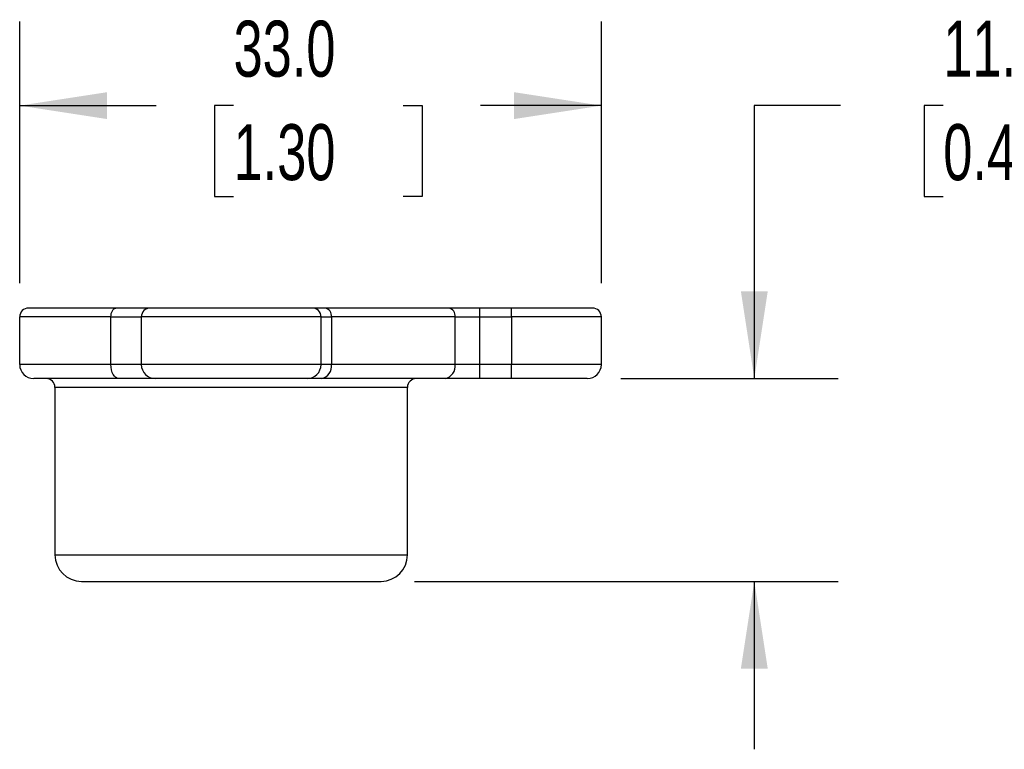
# Model space of a CAD drawing. Header units: millimetres. Extents: x 10 to 410, y 10 to 314.
# Tile 3 of 7: x 198 to 254, y 179 to 221. Entities that reach past the tile are written whole.
import ezdxf

# ---------------------------------------------------------------- set-up
doc = ezdxf.new("R2010")
doc.units = ezdxf.units.MM
doc.header["$LTSCALE"] = 1.5
doc.layers.add('DIMENSIONS', color=140, linetype='Continuous', lineweight=25)
doc.styles.add('SLDTEXTSTYLE0', font='TXT', dxfattribs={"width": 0.7})
doc.dimstyles.new('SLDDIMSTYLE1', dxfattribs={"dimtxt": 3.237012, "dimasz": 4.953, "dimexe": 0, "dimexo": 0.0625, "dimgap": 0.809253, "dimtad": 0, "dimtih": 1, "dimtoh": 1, "dimrnd": 1e-09, "dimzin": 12, "dimdsep": 46, "dimtxsty": 'SLDTEXTSTYLE0', "dimsah": 1, "dimcen": 0.09, "dimadec": 0, "dimazin": 3, "dimtfac": 1, "dimtmove": 0, "dimatfit": 0, "dimfxl": 0, "dimfrac": 2, "dimtolj": 1, "dimtzin": 12, "dimarcsym": 0})
doc.dimstyles.new('SLDDIMSTYLE3', dxfattribs={"dimtxt": 3.237012, "dimasz": 4.953, "dimexe": 0, "dimexo": 0.0625, "dimgap": 0.809253, "dimtad": 0, "dimtih": 1, "dimtoh": 1, "dimrnd": 1e-09, "dimzin": 4, "dimdsep": 46, "dimtxsty": 'SLDTEXTSTYLE0', "dimsah": 1, "dimcen": 0.09, "dimadec": 0, "dimazin": 1, "dimtfac": 1, "dimtofl": 0, "dimtmove": 0, "dimatfit": 3, "dimfxl": 0, "dimfrac": 2, "dimtolj": 1, "dimtzin": 12, "dimarcsym": 0})

# ---------------------------------------------------------------- blocks, each defined once
blk = doc.blocks.new('_D_17')
at = {"layer": 'DIMENSIONS'}
for p, q in [((198.168, 205.617), (198.168, 220.458)), ((231.168, 205.617), (231.168, 220.458)), ((198.168, 215.695), (205.914, 215.695)), ((210.3, 215.695), (209.213, 215.695)), ((209.213, 215.695), (209.213, 210.55)), ((219.919, 215.695), (221.006, 215.695)), ((221.006, 215.695), (221.006, 210.55)), ((231.168, 215.695), (224.305, 215.695)), ((209.213, 210.55), (210.3, 210.55)), ((221.006, 210.55), (219.919, 210.55))]:
    blk.add_line(p, q, dxfattribs=at)
for points in [[(198.168, 215.695), (203.121, 214.933), (203.121, 216.457)], [(231.168, 215.695), (226.215, 216.457), (226.215, 214.933)]]:
    blk.add_solid(points, dxfattribs=at)
at = {"layer": 'DIMENSIONS', "char_height": 3.175, "attachment_point": 1, "style": 'SLDTEXTSTYLE0'}
for s, insert in [('33.0', (210.3, 220.513)), ('1.30', (210.3, 214.643))]:
    blk.add_mtext(s, dxfattribs=dict(at, insert=insert))
blk = doc.blocks.new('_D_18')
at = {"layer": 'DIMENSIONS'}
for p, q in [((244.73, 215.695), (239.846, 215.695)), ((239.846, 215.695), (239.846, 200.212)), ((250.566, 215.695), (249.479, 215.695)), ((249.479, 215.695), (249.479, 210.55)), ((260.185, 215.695), (261.272, 215.695)), ((261.272, 215.695), (261.272, 210.55)), ((249.479, 210.55), (250.566, 210.55)), ((261.272, 210.55), (260.185, 210.55)), ((232.273, 200.212), (244.608, 200.212)), ((220.573, 188.712), (244.608, 188.712)), ((239.846, 188.712), (239.846, 179.187))]:
    blk.add_line(p, q, dxfattribs=at)
for points in [[(239.846, 200.212), (240.608, 205.165), (239.084, 205.165)], [(239.846, 188.712), (239.084, 183.759), (240.608, 183.759)]]:
    blk.add_solid(points, dxfattribs=at)
at = {"layer": 'DIMENSIONS', "char_height": 3.175, "attachment_point": 1, "style": 'SLDTEXTSTYLE0'}
for s, insert in [('11.5', (250.566, 220.513)), ('0.45', (250.566, 214.643))]:
    blk.add_mtext(s, dxfattribs=dict(at, insert=insert))

msp = doc.modelspace()

# ---------------------------------------------------------------- linework, layer by layer
for p, q in [((222.513, 204.212), (215.5, 204.212)), ((224.281, 203.712), (224.281, 204.212)), ((226.068, 204.212), (224.281, 204.212)), ((226.068, 203.712), (226.068, 204.212)), ((203.343, 203.712), (198.168, 203.712)), ((198.168, 201.012), (198.168, 203.712)), ((203.343, 203.712), (205.068, 203.712)), ((203.343, 201.012), (203.343, 203.712)), ((215.268, 203.712), (205.068, 203.712)), ((205.068, 203.712), (205.068, 201.012)), ((215.268, 201.012), (215.268, 203.712)), ((215.268, 203.712), (215.853, 203.712)), ((215.853, 203.712), (215.853, 201.012)), ((222.867, 203.712), (215.853, 203.712)), ((222.867, 201.012), (222.867, 203.712)), ((222.867, 203.712), (224.281, 203.712)), ((224.281, 201.012), (224.281, 203.712)), ((224.281, 203.712), (226.068, 203.712)), ((231.168, 203.712), (226.068, 203.712)), ((226.068, 203.712), (226.068, 201.012)), ((231.168, 201.012), (231.168, 203.712)), ((203.343, 201.012), (198.168, 201.012)), ((205.068, 201.012), (203.343, 201.012)), ((215.268, 201.012), (205.068, 201.012)), ((215.853, 201.012), (215.268, 201.012)), ((222.867, 201.012), (215.853, 201.012)), ((224.281, 201.012), (222.867, 201.012)), ((224.281, 200.212), (224.281, 201.012)), ((226.068, 201.012), (224.281, 201.012)), ((231.168, 201.012), (226.068, 201.012)), ((226.068, 200.212), (226.068, 201.012)), ((222.301, 200.212), (215.288, 200.212)), ((226.068, 200.212), (224.281, 200.212)), ((220.168, 199.712), (200.168, 199.712)), ((200.168, 199.712), (200.168, 190.212)), ((220.168, 190.212), (220.168, 199.712)), ((200.168, 190.212), (220.168, 190.212))]:
    msp.add_line(p, q)
at = {"flags": 128}
for points in [[(203.343, 203.712), (203.348, 203.809), (203.364, 203.903), (203.391, 203.989), (203.426, 204.065), (203.469, 204.127), (203.518, 204.174), (203.571, 204.202), (203.627, 204.212)], [(203.798, 200.212), (203.709, 200.227), (203.623, 200.273), (203.545, 200.347), (203.476, 200.446), (203.419, 200.567), (203.377, 200.706), (203.351, 200.856), (203.343, 201.012)]]:
    msp.add_lwpolyline(points, dxfattribs=at)
for centre, radius, start, end in [((198.668, 203.712), 0.5, 90, 180), ((205.568, 203.712), 0.5, 90, 180), ((214.768, 203.712), 0.5, 0, 90), ((215.411, 203.774), 0.446, 351.9505, 78.5782), ((222.425, 203.774), 0.446, 351.9505, 78.5782), ((230.668, 203.712), 0.5, 0, 90), ((198.968, 201.012), 0.8, 180, 270), ((205.868, 201.012), 0.8, 180, 270), ((214.468, 201.012), 0.8, 270, 0), ((215.146, 200.912), 0.714, 281.4218, 8.0495), ((222.159, 200.912), 0.714, 281.4218, 8.0495), ((230.368, 201.012), 0.8, 270, 0), ((199.668, 199.712), 0.5, 0, 90), ((220.668, 199.712), 0.5, 90, 180), ((201.668, 190.212), 1.5, 180, 270), ((218.668, 190.212), 1.5, 270, 0)]:
    msp.add_arc(centre, radius, start, end)
for points, knots in [([(203.627, 204.212), (203.407, 204.212), (202.966, 204.212), (202.351, 204.212), (201.764, 204.212), (201.214, 204.212), (200.705, 204.212), (200.246, 204.212), (199.838, 204.212), (199.486, 204.212), (199.196, 204.212), (198.967, 204.212), (198.8, 204.212), (198.702, 204.212), (198.661, 204.212), (198.67, 204.212), (198.671, 204.212)], [0, 0, 0, 0, 0.073393, 0.146611, 0.220025, 0.296449, 0.372686, 0.449153, 0.526866, 0.604381, 0.682137, 0.7592, 0.836071, 0.913177, 0.987747, 1, 1, 1, 1]), ([(214.768, 204.212), (214.768, 204.212), (212.706, 204.212), (207.629, 204.212), (205.568, 204.212), (205.568, 204.212)], [0, 0, 0, 0, 0.5, 0.5, 1, 1, 1, 1]), ([(203.798, 200.212), (203.583, 200.212), (203.154, 200.212), (202.555, 200.212), (201.983, 200.212), (201.448, 200.212), (200.952, 200.212), (200.504, 200.212), (200.107, 200.212), (199.765, 200.212), (199.482, 200.212), (199.259, 200.212), (199.096, 200.212), (199.001, 200.212), (198.961, 200.212), (198.97, 200.212), (198.971, 200.212)], [0, 0, 0, 0, 0.0733923, 0.1466108, 0.2200248, 0.2964486, 0.3726856, 0.4491535, 0.5268654, 0.6043802, 0.6821371, 0.7591996, 0.8360702, 0.9131772, 0.9877465, 1, 1, 1, 1]), ([(205.868, 200.212), (205.867, 200.212), (205.864, 200.212), (205.848, 200.212), (205.821, 200.212), (205.783, 200.212), (205.709, 200.212), (205.571, 200.212), (205.329, 200.212), (205.025, 200.212), (204.703, 200.212), (204.39, 200.212), (204.106, 200.212), (203.9, 200.212), (203.798, 200.212)], [0, 0, 0, 0, 0.04937, 0.098581, 0.147745, 0.196973, 0.246379, 0.373144, 0.50002, 0.626785, 0.753662, 0.835837, 0.917776, 1, 1, 1, 1]), ([(214.468, 200.212), (214.467, 200.212), (214.465, 200.212), (214.45, 200.212), (214.427, 200.212), (214.394, 200.212), (214.351, 200.212), (214.299, 200.212), (214.238, 200.212), (214.141, 200.212), (213.992, 200.212), (213.771, 200.212), (213.511, 200.212), (213.115, 200.212), (212.542, 200.212), (211.778, 200.212), (210.978, 200.212), (210.168, 200.212), (209.357, 200.212), (208.557, 200.212), (207.793, 200.212), (207.221, 200.212), (206.824, 200.212), (206.564, 200.212), (206.343, 200.212), (206.167, 200.212), (206.031, 200.212), (205.937, 200.212), (205.878, 200.212), (205.871, 200.212), (205.868, 200.212)], [0, 0, 0, 0, 0.015126, 0.030153, 0.045113, 0.060041, 0.07497, 0.089933, 0.104966, 0.120101, 0.152258, 0.184454, 0.217295, 0.250177, 0.315811, 0.380082, 0.44003, 0.500016, 0.559964, 0.61995, 0.684221, 0.749856, 0.782697, 0.815578, 0.847736, 0.879932, 0.910077, 0.939956, 0.969841, 1, 1, 1, 1]), ([(215.288, 200.212), (215.251, 200.212), (215.178, 200.212), (215.077, 200.212), (214.982, 200.212), (214.895, 200.212), (214.816, 200.212), (214.744, 200.212), (214.663, 200.212), (214.583, 200.212), (214.517, 200.212), (214.475, 200.212), (214.47, 200.212), (214.468, 200.212)], [0, 0, 0, 0, 0.071976, 0.143395, 0.214482, 0.285464, 0.356571, 0.428029, 0.500065, 0.625614, 0.749972, 0.87436, 1, 1, 1, 1]), ([(224.281, 200.212), (224.228, 200.212), (224.123, 200.212), (223.966, 200.212), (223.811, 200.212), (223.658, 200.212), (223.506, 200.212), (223.356, 200.212), (223.172, 200.212), (222.958, 200.212), (222.723, 200.212), (222.501, 200.212), (222.368, 200.212), (222.301, 200.212)], [0, 0, 0, 0, 0.071976, 0.143395, 0.2144817, 0.285464, 0.3565707, 0.4280295, 0.5000646, 0.6256143, 0.7499716, 0.8743596, 1, 1, 1, 1]), ([(230.368, 200.212), (230.367, 200.212), (230.365, 200.212), (230.35, 200.212), (230.327, 200.212), (230.294, 200.212), (230.251, 200.212), (230.199, 200.212), (230.138, 200.212), (230.041, 200.212), (229.892, 200.212), (229.671, 200.212), (229.411, 200.212), (229.114, 200.212), (228.784, 200.212), (228.427, 200.212), (228.049, 200.212), (227.661, 200.212), (227.269, 200.212), (226.875, 200.212), (226.474, 200.212), (226.203, 200.212), (226.068, 200.212)], [0, 0, 0, 0, 0.030233, 0.060267, 0.090168, 0.120004, 0.149843, 0.179752, 0.209798, 0.240047, 0.30432, 0.368671, 0.434312, 0.500032, 0.565673, 0.631394, 0.695667, 0.760018, 0.820269, 0.87999, 0.93972, 1, 1, 1, 1]), ([(201.668, 188.712), (201.668, 188.712), (202.563, 188.712), (205.751, 188.712), (207.913, 188.712), (212.422, 188.712), (214.584, 188.712), (217.772, 188.712), (218.668, 188.712), (218.668, 188.712)], [0, 0, 0, 0, 0.25, 0.25, 0.5, 0.5, 0.75, 0.75, 1, 1, 1, 1])]:
    msp.add_open_spline(points, degree=3, knots=knots)
for points in [[(205.568, 204.212), (205.568, 204.212), (204.842, 204.212), (203.627, 204.212)], [(215.5, 204.212), (215.031, 204.212), (214.768, 204.212), (214.768, 204.212)], [(224.281, 204.212), (223.618, 204.212), (222.982, 204.212), (222.513, 204.212)], [(230.668, 204.212), (230.668, 204.212), (228.606, 204.212), (226.068, 204.212)]]:
    msp.add_open_spline(points, degree=3)

# ---------------------------------------------------------------- dimensions: what is measured, and where the dimension line sits
at = {"layer": 'DIMENSIONS'}
for base, p1, p2, angle, dimstyle, picture, middle in [((231.168, 215.695), (198.168, 203.712), (231.168, 203.712), 0, 'SLDDIMSTYLE3', '_D_17', (215.11, 215.695)), ((239.846, 200.212), (218.668, 188.712), (230.368, 200.212), 90, 'SLDDIMSTYLE1', '_D_18', (239.846, 215.695))]:
    dim = msp.add_linear_dim(base=base, p1=p1, p2=p2, angle=angle, dimstyle=dimstyle, dxfattribs=at)
    dim.commit()
    dim.dimension.update_dxf_attribs({"geometry": picture, "text_midpoint": middle, "dimtype": 160})

doc.saveas('drawing.dxf')
